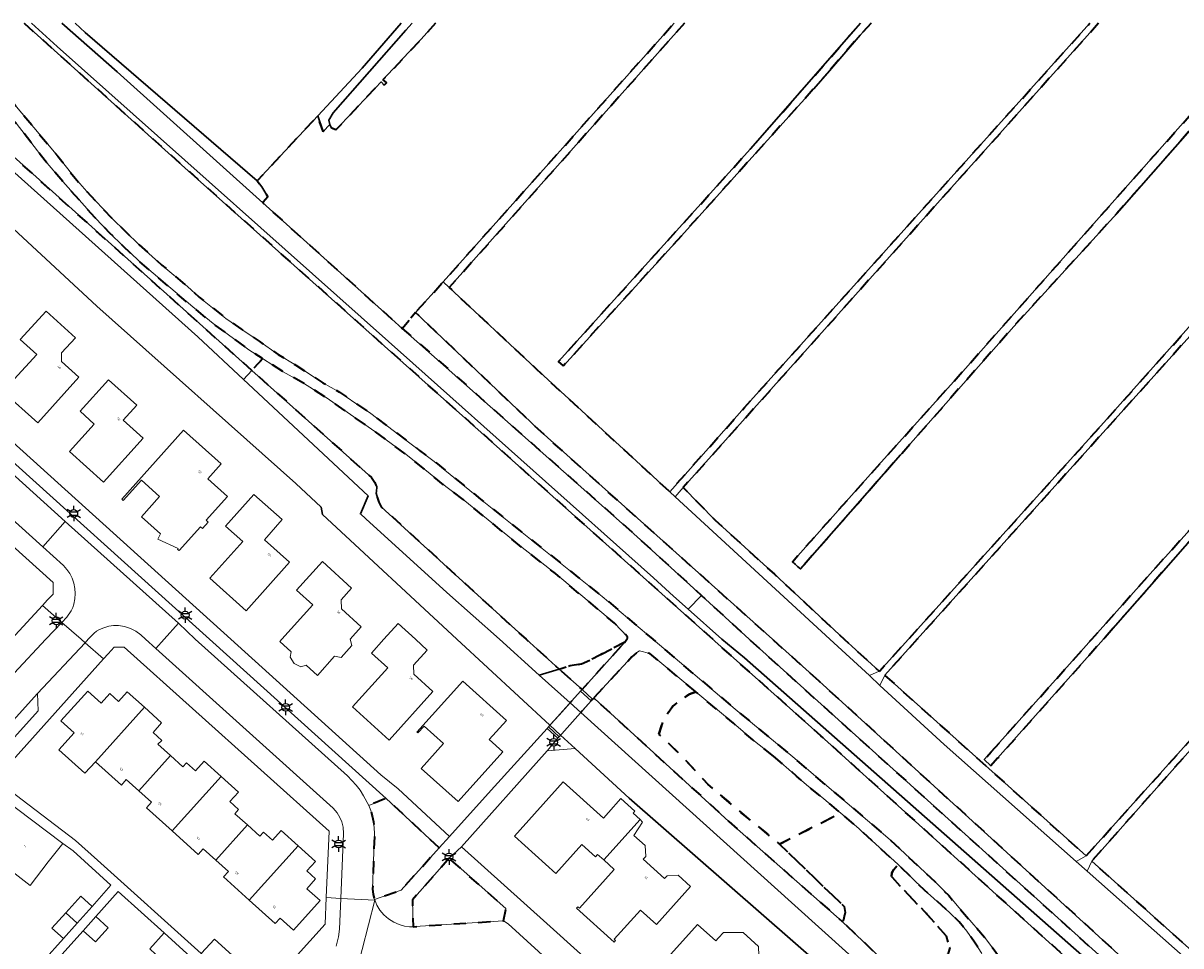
# Model space of a CAD drawing. Extents: x 105780 to 185197, y 477999 to 525027.
# Tile 241 of 256: x 108702 to 108890, y 479950 to 480100. Entities that reach past the tile are written whole.
import ezdxf
from ezdxf.enums import TextEntityAlignment as Align

# ---------------------------------------------------------------- set-up
doc = ezdxf.new("R2010")
doc.units = 0
doc.linetypes.add('XX-HIDDEN', pattern=[4, 2, -2])
for name, color, linetype, lineweight in [('B-GV-GR-GRAS_GAZON-G', 252, 'Continuous', 13), ('B-GV-GR-MATERIAALGRENS-G', 252, 'XX-HIDDEN', 35), ('B-RO-IE-MEUBILAIR_WEGMEUBILAIR-S', 252, 'Continuous', 25), ('B-WE-GW-WATERGANG_SLOOT_INSTEEK-G', 252, 'Continuous', 30), ('B-XX-KG-KADASTRAAL_BEBOUWING-G', 252, 'Continuous', 20), ('B1-WE-KW-KUNSTWERK_DEK-BRUG', 252, 'Continuous', 18), ('B1-WE-KW-KUNSTWERK_LANDHOOFD-GV', 252, 'Continuous', 18), ('B1-WE-OG-BEBOUWING-T18', 7, 'Continuous', 18), ('B1-WE-OG-TERREIN_ERF-GV', 252, 'Continuous', 18), ('B1-WE-VH-VERHARDING_ASFALT-GV', 252, 'Continuous', 18), ('B1-WE-VH-VERHARDING_BETONSTRAATSTEEN-GV', 252, 'Continuous', 18), ('B1-WE-VH-VERHARDING_OPEN-GV', 252, 'Continuous', 18), ('B1-WE-VH-VERHARDING_TEGEL-GV', 252, 'Continuous', 18)]:
    doc.layers.add(name, color=color, linetype=linetype, lineweight=lineweight)
doc.styles.add('NLCS-ISO', font='NLCS-ISO.ttf')
doc.styles.add('NLCS-ISO-M200-T18', font='NLCS-ISO.ttf', dxfattribs={"height": 0.36})

# ---------------------------------------------------------------- blocks, each defined once
blk = doc.blocks.new('B-SIE-WEG_LICHTMAST-SO')
at = {"ltscale": 0.1}
for p, q in [((-1.1, 0.63), (-2.19, 1.27)), ((0, 1.27), (0, 2.53)), ((1.1, 0.63), (2.19, 1.27)), ((-1.1, -0.63), (-2.19, -1.27)), ((0, -1.27), (0, -2.53)), ((1.1, -0.63), (2.19, -1.27))]:
    blk.add_line(p, q, dxfattribs=at)
at = {"flags": 128}
for points in [[(-1.16, 0.5), (1.16, 0.5)], [(-1.16, -0.5), (1.16, -0.5)]]:
    blk.add_lwpolyline(points, dxfattribs=at)
at = {"ltscale": 0.1}
blk.add_circle((0, 0), 1.27, dxfattribs=at)
at = {"style": 'NLCS-ISO'}
blk.add_attdef('TYPE', text='', height=1.8, dxfattribs=at).set_placement((0, 2.53), align=Align.BOTTOM_CENTER)

msp = doc.modelspace()

# ---------------------------------------------------------------- linework, layer by layer
at = {"layer": 'B-GV-GR-GRAS_GAZON-G', "flags": 128}
msp.add_lwpolyline([(108710.778, 480100.013), (108712.398, 480098.513), (108740.311, 480074.413), (108750.14, 480084.96), (108757.363, 480092.699), (108763.678, 480100.013)], dxfattribs=at)
at = {"layer": 'B-GV-GR-MATERIAALGRENS-G', "flags": 128}
for points in [[(108689.172, 480100.013), (108694.865, 480093.893), (108700.172, 480087.732), (108707.922, 480078.413), (108710.746, 480074.835), (108712.657, 480072.672), (108716.704, 480068.347), (108721.166, 480064.022), (108724.852, 480060.706), (108728.981, 480057.271), (108730.911, 480055.508), (108735.212, 480052.088), (108737.658, 480050.367), (108740.645, 480048.379), (108743.732, 480046.244), (108746.58, 480044.47), (108750.989, 480041.63), (108753.693, 480040.139), (108756.161, 480038.368), (108758.542, 480036.798), (108766.682, 480030.668), (108769.051, 480028.884), (108776.59, 480022.752), (108796.325, 480006.957), (108804.526, 480000), (108817.929, 479988.65), (108827.246, 479980.915), (108843.083, 479967.431), (108850.345, 479960.67), (108852.592, 479958.413), (108854.267, 479956.386), (108858.416, 479951.654), (108861.514, 479947.493), (108865.185, 479943.102), (108868.554, 479938.808), (108872.496, 479934.699), (108874.89, 479932.351), (108881.04, 479926.883), (108885.156, 479923.395), (108892.221, 479917.684), (108895.883, 479914.647), (108903.746, 479907.777), (108918.979, 479894.107), (108925.41, 479888.03), (108928.085, 479885.741), (108934.046, 479892.503), (108888.768, 479932.818), (108831.825, 479984.335), (108729.124, 480076.065), (108702.471, 480100.013)], [(108769.273, 480100.013), (108766.946, 480097.432), (108764.942, 480095.297), (108760.733, 480090.811), (108761.327, 480090.307), (108760.94, 480089.963), (108760.415, 480090.472), (108753.094, 480082.67), (108752.384, 480082.979), (108752.082, 480083.54), (108751.021, 480082.401), (108750.14, 480084.96), (108740.311, 480074.413), (108741.052, 480073.431), (108742.028, 480071.831), (108741.293, 480070.967), (108741.198, 480070.855), (108762.174, 480051.979), (108763.873, 480050.473), (108766.015, 480053.056), (108770.507, 480058.017), (108807.984, 480100.013)], [(108809.683, 480100.013), (108771.503, 480057.086), (108785.468, 480044.028), (108807.285, 480023.94), (108819.442, 480037.637), (108875.509, 480100.013)], [(108833.215, 480092.3), (108830.674, 480089.359), (108819.623, 480077.099), (108809.661, 480066.048), (108790.03, 480044.407), (108789.22, 480045.072), (108820.407, 480079.608), (108837.486, 480099.129), (108838.267, 480100.013)], [(108876.909, 480100.013), (108809.486, 480024.634), (108814.65, 480019.362), (108824.277, 480010.565), (108835.582, 480000), (108841.299, 479994.83), (108841.421, 479994.886), (108846.035, 480000), (108877.79, 480035.2), (108921.283, 480083.973)], [(108839.965, 480100.013), (108838.192, 480098.058), (108833.215, 480092.3)]]:
    msp.add_lwpolyline(points, dxfattribs=at)
for points in [[(108902.183, 480094.304), (108898.836, 480090.67), (108879.852, 480069.113), (108863.139, 480050.794), (108844.78, 480029.929), (108828.519, 480011.42), (108828.052, 480011.838), (108827.204, 480012.596), (108841.623, 480028.727), (108854.873, 480043.493), (108876.59, 480067.974), (108902.135, 480096.767), (108903.444, 480095.673)], [(108708.729, 480074.305), (108705.871, 480077.654), (108703.574, 480080.721), (108701.158, 480083.76), (108700.49, 480084.551), (108697.481, 480081.215), (108739.445, 480043.641), (108741.194, 480045.58), (108738.974, 480047.012), (108733.149, 480051.276), (108729.845, 480053.948), (108721.613, 480060.924), (108718.477, 480063.869), (108716.402, 480065.915), (108713.997, 480068.401)], [(108954.486, 480053.427), (108953.876, 480053.922), (108944.673, 480061.753), (108939.795, 480066.079), (108932.733, 480072.095), (108927.929, 480076.357), (108925.356, 480078.569), (108923.837, 480080.401), (108924.058, 480081.078), (108923.095, 480082.245), (108922.224, 480083.121), (108921.909, 480082.771), (108847.467, 480000), (108842.202, 479994.15), (108874.889, 479964.83), (108906.507, 480000)], [(108859.467, 479981.721), (108875.798, 480000), (108886.205, 480011.668), (108904.014, 480031.374), (108923.309, 480053.162), (108935.026, 480066.171), (108936.18, 480065.078), (108920.169, 480047.451), (108896.425, 480021.357), (108877.704, 480000), (108860.516, 479980.677), (108859.434, 479979.461), (108858.352, 479980.473)], [(108831.567, 479993.189), (108823.969, 480000), (108785.849, 480034.169), (108766.015, 480053.056), (108763.873, 480050.473), (108801.972, 480016.698), (108812.461, 480007.083), (108820.188, 480000), (108876.418, 479949.242), (108935.14, 479897.022), (108935.544, 479896.156), (108935.483, 479895.548), (108935.097, 479895.069), (108934.173, 479895.076), (108935.368, 479894.003), (108938.126, 479891.547), (108938.73, 479892.34), (108939.45, 479893.63), (108939.38, 479894.56), (108939.27, 479895.24), (108938.9, 479895.97), (108938.29, 479896.93), (108936.14, 479898.91), (108935, 479899.85), (108903.367, 479928.347), (108885.687, 479943.809)], [(108987.305, 480022.951), (108978.348, 480031.937), (108977.343, 480032.789), (108973.118, 480036.753), (108971.99, 480038.049), (108969.276, 480035.019), (108959.977, 480024.637), (108938.145, 480000), (108933.786, 479995.52), (108932.334, 479993.903), (108893.318, 479950.465), (108892.433, 479951.292), (108935.773, 480000), (108952.206, 480018.189), (108966.806, 480034.395), (108968.19, 480035.973), (108970.958, 480039.127), (108965.58, 480043.717), (108963.13, 480046.113), (108956.624, 480051.69), (108955.247, 480052.809), (108955.239, 480052.8), (108907.79, 480000), (108904.029, 479995.815), (108875.8, 479963.988), (108908.411, 479934.77), (108943.774, 479974.513), (108966.679, 480000)], [(108773.773, 480022.675), (108770.931, 480024.796), (108764.714, 480029.808), (108759.401, 480033.734), (108751.498, 480039.247), (108747.823, 480041.594), (108744.518, 480043.434), (108741.194, 480045.58), (108739.445, 480043.641), (108758.858, 480026.258), (108759.411, 480025.438), (108759.712, 480024.735), (108759.705, 480023.973), (108759.622, 480023.723), (108760.057, 480022.235), (108760.445, 480021.522), (108772.466, 480010.517), (108783.955, 480000), (108789.35, 479995.162), (108791.104, 479995.684), (108792.955, 479995.995), (108794.888, 479996.9), (108799.971, 479999.516), (108800.345, 480000), (108800.454, 480000.162), (108800.434, 480000.403), (108798.293, 480002.634), (108788.725, 480010.677), (108783.302, 480014.888)], [(108799.971, 479999.516), (108794.888, 479996.9), (108792.955, 479995.995), (108791.104, 479995.684), (108789.35, 479995.162), (108793.052, 479991.843)], [(108811.508, 479991.477), (108804.072, 479997.672), (108802.391, 479998.105), (108801.945, 479997.843), (108801.154, 479997.137), (108794.955, 479990.482), (108794.774, 479990.288), (108795.104, 479990.346), (108816.87, 479970.445), (108835.282, 479954.19), (108835.559, 479954.512), (108835.743, 479955.635), (108835.611, 479956.612), (108825.094, 479966.75), (108824.639, 479967.189), (108818.326, 479972.314), (108813.462, 479976.468), (108808.787, 479981.486), (108805.534, 479984.59), (108806.129, 479986.538), (108807.103, 479988.161), (108807.806, 479989.135), (108808.834, 479990.001), (108809.646, 479990.542), (108810.511, 479991.083)], [(108824.156, 479981.006), (108820.802, 479983.656), (108817.632, 479986.374), (108811.508, 479991.477), (108810.511, 479991.083), (108809.646, 479990.542), (108808.834, 479990.001), (108807.806, 479989.135), (108807.103, 479988.161), (108806.129, 479986.538), (108805.534, 479984.59), (108808.787, 479981.486), (108813.462, 479976.468), (108818.326, 479972.314), (108824.639, 479967.189), (108825.094, 479966.75), (108835.04, 479971.783), (108832.332, 479974.078), (108829.494, 479976.355), (108827.88, 479977.797)], [(108769.876, 479966.163), (108761.229, 479974.158), (108758.415, 479973.024), (108758.746, 479972.189), (108759.002, 479971.329), (108759.199, 479970.379), (108759.319, 479969.417), (108759.358, 479968.448), (108759.048, 479959.478), (108759.153, 479958.56), (108759.368, 479957.739), (108763.669, 479959.297)], [(108843.315, 479961.475), (108843.351, 479962.084), (108843.669, 479962.647), (108844.348, 479963.446), (108838.339, 479968.963), (108837.994, 479969.28), (108835.04, 479971.783), (108825.094, 479966.75), (108835.611, 479956.612), (108835.743, 479955.635), (108835.559, 479954.512), (108835.282, 479954.19), (108845.336, 479944.637), (108846.269, 479944.796), (108847.063, 479944.827), (108848.817, 479945.197), (108849.375, 479945.364), (108849.993, 479945.641), (108851.979, 479947.381), (108852.757, 479949.922), (108852.219, 479951.818), (108849.088, 479955.335), (108844.706, 479959.944)], [(108771.5, 479964.445), (108765.508, 479957.714), (108765.621, 479953.333), (108766.749, 479953.438), (108780.322, 479954.313), (108780.678, 479956.283)], [(108881.73, 479923.771), (108875.299, 479929.284), (108872.45, 479932.115), (108870.589, 479933.884), (108868.186, 479936.335), (108866.463, 479938.531), (108864.577, 479940.61), (108862.745, 479942.866), (108860.943, 479944.969), (108857.96, 479949.001), (108856.867, 479950.695), (108855.53, 479952.628), (108854.261, 479954.151), (108852.732, 479955.671), (108848.639, 479959.299), (108844.348, 479963.446), (108843.669, 479962.647), (108843.351, 479962.084), (108843.315, 479961.475), (108844.706, 479959.944), (108849.088, 479955.335), (108852.219, 479951.818), (108852.757, 479949.922), (108851.979, 479947.381), (108849.993, 479945.641), (108849.375, 479945.364), (108848.817, 479945.197), (108847.063, 479944.827), (108846.269, 479944.796), (108845.336, 479944.637), (108851.055, 479939.077), (108851.886, 479939.076), (108852.242, 479939.383), (108853.696, 479940.231), (108854.326, 479940.369), (108855.653, 479940.236), (108857.052, 479939.659), (108858.052, 479938.876), (108885.185, 479914.41), (108887.532, 479917.007), (108926.378, 479881.913), (108927.55, 479883.363), (108924.52, 479885.81), (108908.335, 479900.898), (108903.606, 479905.307), (108895.217, 479912.619), (108888.453, 479918.291), (108886.296, 479919.996)]]:
    msp.add_lwpolyline(points, close=True, dxfattribs=at)
at = {"layer": 'B-WE-GW-WATERGANG_SLOOT_INSTEEK-G', "flags": 128}
for points in [[(108663.953, 480100.013), (108684.185, 480081.93), (108714.267, 480054.071), (108746.58, 480025.285), (108750.675, 480021.452), (108750.922, 480020.281), (108772.698, 480000), (108787.842, 479986.042), (108789.331, 479987.7), (108791.107, 479989.677), (108786.096, 479994.194), (108779.655, 480000), (108771.077, 480007.569), (108757.929, 480019.566), (108757.071, 480020.349), (108758.307, 480023.29), (108738.101, 480042.151), (108730.653, 480049.103), (108696.269, 480079.87)], [(108702.471, 480100.013), (108729.124, 480076.065), (108831.825, 479984.335), (108888.768, 479932.818), (108934.046, 479892.503), (108935.368, 479894.003), (108934.173, 479895.076), (108934.135, 479895.076), (108933.008, 479895.806), (108898.402, 479927.398), (108819.415, 479996.99), (108815.725, 480000), (108810.29, 480004.886), (108807.911, 480007.025), (108804.628, 480009.976), (108765.59, 480044.795), (108707.841, 480096.232), (108703.689, 480100.013)], [(108703.689, 480100.013), (108707.841, 480096.232), (108765.59, 480044.795), (108804.628, 480009.976), (108807.911, 480007.025), (108810.29, 480004.886), (108812.461, 480007.083)], [(108812.461, 480007.083), (108801.972, 480016.698), (108763.873, 480050.473), (108762.174, 480051.979), (108741.198, 480070.855), (108717.575, 480092.114), (108708.592, 480100.013)], [(108708.592, 480100.013), (108717.575, 480092.114), (108741.198, 480070.855), (108741.293, 480070.967)], [(108741.293, 480070.967), (108742.028, 480071.831), (108741.052, 480073.431), (108740.311, 480074.413), (108712.398, 480098.513), (108710.778, 480100.013)], [(108763.678, 480100.013), (108757.363, 480092.699), (108750.14, 480084.96), (108751.021, 480082.401), (108752.082, 480083.54), (108751.934, 480084.252), (108752.652, 480085.468), (108764.464, 480098.869), (108765.491, 480100.013)], [(108765.491, 480100.013), (108764.464, 480098.869), (108752.652, 480085.468), (108751.934, 480084.252), (108752.082, 480083.54), (108752.384, 480082.979), (108753.094, 480082.67), (108760.415, 480090.472), (108760.94, 480089.963), (108761.327, 480090.307), (108760.733, 480090.811), (108764.942, 480095.297), (108766.946, 480097.432), (108769.273, 480100.013)], [(108838.267, 480100.013), (108837.486, 480099.129), (108820.407, 480079.608), (108789.22, 480045.072), (108790.03, 480044.407), (108809.661, 480066.048), (108819.623, 480077.099), (108830.674, 480089.359), (108833.215, 480092.3)], [(108833.215, 480092.3), (108838.192, 480098.058), (108839.965, 480100.013)], [(108845.336, 479944.637), (108835.282, 479954.19), (108816.87, 479970.445), (108795.104, 479990.346), (108794.774, 479990.288), (108794.548, 479990.034), (108793.116, 479988.431), (108792.836, 479988.118), (108827.612, 479956.77), (108850.03, 479936.541)], [(108897.014, 479900.053), (108883.322, 479912.349), (108855.582, 479937.261), (108854.678, 479937.535), (108854.097, 479937.354), (108853.373, 479936.976), (108852.393, 479936.458), (108851.457, 479935.996), (108850.961, 479935.956), (108850.03, 479936.541), (108827.612, 479956.77), (108792.836, 479988.118), (108791.107, 479989.677), (108789.331, 479987.7), (108787.842, 479986.042), (108789.566, 479984.453), (108791.947, 479982.259), (108800.686, 479974.205), (108907.397, 479880.955)]]:
    msp.add_lwpolyline(points, dxfattribs=at)
for points in [[(108902.183, 480094.304), (108903.444, 480095.673), (108902.135, 480096.767), (108876.59, 480067.974), (108854.873, 480043.493), (108841.623, 480028.727), (108827.204, 480012.596), (108828.052, 480011.838), (108828.519, 480011.42), (108844.78, 480029.929), (108863.139, 480050.794), (108879.852, 480069.113), (108898.836, 480090.67)], [(108697.481, 480081.215), (108697.07, 480080.759), (108696.269, 480079.87), (108730.653, 480049.103), (108738.101, 480042.151), (108739.445, 480043.641)], [(108859.467, 479981.721), (108858.352, 479980.473), (108859.434, 479979.461), (108860.516, 479980.677), (108877.704, 480000), (108896.425, 480021.357), (108920.169, 480047.451), (108936.18, 480065.078), (108935.026, 480066.171), (108923.309, 480053.162), (108904.014, 480031.374), (108886.205, 480011.668), (108875.798, 480000)], [(108739.445, 480043.641), (108738.101, 480042.151), (108758.307, 480023.29), (108757.071, 480020.349), (108757.929, 480019.566), (108771.077, 480007.569), (108779.655, 480000), (108786.096, 479994.194), (108789.35, 479995.162), (108783.955, 480000), (108772.466, 480010.517), (108760.445, 480021.522), (108760.057, 480022.235), (108759.622, 480023.723), (108759.705, 480023.973), (108759.712, 480024.735), (108759.411, 480025.438), (108758.858, 480026.258)], [(108812.461, 480007.083), (108810.29, 480004.886), (108815.725, 480000), (108819.415, 479996.99), (108898.402, 479927.398), (108933.008, 479895.806), (108934.135, 479895.076), (108934.173, 479895.076), (108935.097, 479895.069), (108935.483, 479895.548), (108935.544, 479896.156), (108935.14, 479897.022), (108876.418, 479949.242), (108820.188, 480000)], [(108789.35, 479995.162), (108786.096, 479994.194), (108791.107, 479989.677), (108791.405, 479990.009), (108792.825, 479991.59), (108793.052, 479991.843)]]:
    msp.add_lwpolyline(points, close=True, dxfattribs=at)
at = {"layer": 'B-XX-KG-KADASTRAAL_BEBOUWING-G', "flags": 128}
for points in [[(108708.564, 480045.074), (108708.548, 480046.484), (108710.8, 480048.951), (108706.058, 480053.279), (108701.851, 480048.671), (108704.51, 480046.244), (108699.004, 480040.213), (108704.67, 480035.138), (108711.352, 480042.566)], [(108720.755, 480037.98), (108716.18, 480042.12), (108711.562, 480037.017), (108713.867, 480034.922), (108709.862, 480030.477), (108715.344, 480025.524), (108721.792, 480032.628), (108718.563, 480035.559)], [(108727.632, 480014.393), (108731.086, 480018.272), (108731.413, 480017.978), (108732.361, 480019.036), (108732.033, 480019.329), (108735.503, 480023.202), (108732.3, 480026.072), (108734.435, 480028.455), (108728.328, 480033.927), (108718.319, 480022.754), (108718.553, 480022.531), (108721.5, 480025.826), (108724.46, 480023.165), (108721.517, 480019.893), (108724.604, 480017.116), (108724.192, 480016.27), (108727.459, 480014.737), (108727.372, 480014.596)], [(108745.542, 480012.526), (108741.471, 480016.148), (108744.375, 480019.419), (108739.758, 480023.518), (108735.159, 480018.377), (108737.955, 480015.88), (108732.634, 480009.915), (108738.517, 480004.644)], [(108755.398, 480000.026), (108757.209, 480002.03), (108753.988, 480004.94), (108753.919, 480006.409), (108755.643, 480008.315), (108750.89, 480012.616), (108746.697, 480007.982), (108749.366, 480005.566), (108744.329, 480000), (108743.998, 479999.634), (108745.837, 479997.97), (108745.642, 479997.093), (108746.32, 479996.078), (108747.399, 479995.512), (108748.239, 479995.78), (108750.075, 479994.135), (108752.886, 479997.246), (108753.957, 479997.047), (108755.7, 479998.976)], [(108760.88, 480000), (108758.86, 479997.767), (108761.53, 479995.352), (108755.794, 479989.011), (108761.725, 479983.645), (108768.846, 479991.535), (108765.766, 479994.315), (108765.692, 479995.779), (108767.927, 479998.249), (108765.991, 480000), (108763.181, 480002.543)], [(108780.765, 479986.818), (108773.695, 479993.193), (108766.252, 479984.941), (108766.4, 479984.809), (108767.402, 479985.905), (108770.579, 479983.066), (108766.955, 479979.035), (108772.937, 479973.657), (108780.214, 479981.727), (108777.986, 479983.736)], [(108721.989, 479988.954), (108719.224, 479991.45), (108717.817, 479989.891), (108716.377, 479991.191), (108714.97, 479989.632), (108712.795, 479991.595), (108708.44, 479986.77), (108710.608, 479984.814), (108708.129, 479982.067), (108712.351, 479978.259), (108714.039, 479980.13)], [(108721.989, 479988.954), (108714.039, 479980.13), (108718.256, 479976.331), (108719.059, 479977.223), (108721.087, 479975.401), (108726.231, 479981.11), (108724.18, 479982.958), (108724.808, 479983.583), (108723.425, 479984.889), (108724.777, 479986.438)], [(108734.477, 479977.71), (108731.709, 479980.2), (108730.29, 479978.664), (108728.849, 479979.963), (108728.246, 479979.295), (108726.231, 479981.11), (108721.087, 479975.401), (108723.135, 479973.56), (108722.337, 479972.664), (108726.528, 479968.888)], [(108734.477, 479977.71), (108726.528, 479968.888), (108730.749, 479965.085), (108731.552, 479965.977), (108733.576, 479964.158), (108738.714, 479969.86), (108736.683, 479971.69), (108737.293, 479972.352), (108735.884, 479973.649), (108737.268, 479975.2)], [(108802.461, 479970.722), (108801.327, 479971.776), (108801.624, 479972.105), (108799.371, 479974.138), (108797.337, 479971.883), (108796.527, 479970.985), (108790.004, 479976.862), (108782.065, 479968.051), (108788.774, 479962.007), (108792.996, 479966.7), (108795.233, 479964.688), (108795.581, 479965.074), (108796.577, 479964.178)], [(108698.792, 479974.391), (108696.507, 479971.577), (108697.335, 479970.86), (108694.384, 479967.014), (108701.488, 479961.537), (108703.456, 479960.035), (108706.399, 479963.891), (108708.752, 479966.832)], [(108746.963, 479966.464), (108744.199, 479968.956), (108742.793, 479967.396), (108741.352, 479968.695), (108740.749, 479968.027), (108738.714, 479969.86), (108733.576, 479964.158), (108735.628, 479962.314), (108734.826, 479961.422), (108739.022, 479957.65)], [(108801.473, 479968.156), (108802.884, 479970.329), (108802.461, 479970.722), (108796.577, 479964.178), (108798.272, 479962.654), (108792.62, 479956.371), (108792.382, 479956.585), (108792.168, 479956.348), (108798.289, 479950.843), (108798.503, 479951.08), (108798.265, 479951.294), (108802.532, 479956.037), (108805.135, 479953.697), (108810.68, 479959.861), (108808.63, 479961.708), (108806.864, 479961.617), (108806.449, 479961.156), (108802.965, 479964.295), (108803.38, 479964.756), (108803.288, 479966.521)], [(108746.963, 479966.464), (108739.022, 479957.65), (108743.239, 479953.858), (108744.029, 479954.74), (108746.225, 479952.783), (108750.542, 479957.597), (108748.367, 479959.503), (108749.794, 479961.09), (108748.39, 479962.4), (108749.771, 479963.932)], [(108713.519, 479956.621), (108711.67, 479958.301), (108709.233, 479955.594), (108711.086, 479953.918)], [(108711.086, 479953.918), (108709.233, 479955.594), (108706.981, 479953.093), (108708.84, 479951.422)], [(108714.111, 479954.985), (108712.062, 479952.7), (108714.072, 479950.897), (108716.121, 479953.183)], [(108821.017, 479946.328), (108821.792, 479947.19), (108821.706, 479950.145), (108819.193, 479952.404), (108816.001, 479952.396), (108815.226, 479951.534), (108814.773, 479951.03), (108811.805, 479953.713), (108806.994, 479948.369), (108809.961, 479945.688), (108807.297, 479942.729), (108813.094, 479937.517)], [(108725.23, 479952.326), (108722.872, 479949.726), (108724.724, 479948.047), (108721.4, 479944.381), (108728.036, 479938.236), (108730.81, 479941.308), (108731.708, 479940.497), (108734.736, 479943.851), (108734.498, 479944.065), (108734.424, 479943.983)], [(108731.21, 479948.976), (108735.872, 479944.71), (108738.043, 479947.107), (108733.365, 479951.327)]]:
    msp.add_lwpolyline(points, close=True, dxfattribs=at)
at = {"layer": 'B1-WE-KW-KUNSTWERK_DEK-BRUG', "flags": 128}
msp.add_lwpolyline([(108787.39, 479985.538), (108789.099, 479983.93), (108789.326, 479984.184), (108794.548, 479990.034), (108794.774, 479990.288), (108793.052, 479991.843), (108792.825, 479991.59), (108787.617, 479985.791)], close=True, dxfattribs=at)
at = {"layer": 'B1-WE-KW-KUNSTWERK_LANDHOOFD-GV', "flags": 128}
for points in [[(108793.052, 479991.843), (108792.825, 479991.59), (108794.548, 479990.034), (108794.774, 479990.288)], [(108787.617, 479985.791), (108787.39, 479985.538), (108789.099, 479983.93), (108789.326, 479984.184)]]:
    msp.add_lwpolyline(points, close=True, dxfattribs=at)
at = {"layer": 'B1-WE-OG-TERREIN_ERF-GV', "flags": 128}
for points in [[(108625.297, 480100.013), (108736.041, 480000), (108760.377, 479978.022), (108763.192, 479975.7), (108771.545, 479968.01), (108778.317, 479975.501), (108787.39, 479985.538), (108787.617, 479985.791), (108787.842, 479986.042), (108772.698, 480000), (108750.922, 480020.281), (108750.675, 480021.452), (108746.58, 480025.285), (108714.267, 480054.071), (108684.185, 480081.93), (108663.953, 480100.013)], [(108907.397, 479880.955), (108800.686, 479974.205), (108791.947, 479982.259), (108787.401, 479981.903), (108773.459, 479966.304), (108787.357, 479953.855), (108825.028, 479919.905)], [(108702.24, 479944.094), (108708.84, 479951.422), (108706.981, 479953.093), (108709.233, 479955.594), (108711.67, 479958.301), (108713.519, 479956.621), (108716.57, 479960.099), (108710.444, 479965.662), (108708.752, 479966.832), (108706.399, 479963.891), (108703.456, 479960.035), (108701.488, 479961.537)], [(108722.872, 479949.726), (108725.23, 479952.326), (108717.757, 479959.05), (108714.111, 479954.985), (108716.121, 479953.183), (108714.072, 479950.897), (108712.062, 479952.7), (108708.61, 479948.851)]]:
    msp.add_lwpolyline(points, dxfattribs=at)
for points in [[(108708.564, 480045.074), (108711.352, 480042.566), (108704.67, 480035.138), (108699.004, 480040.213), (108704.51, 480046.244), (108701.851, 480048.671), (108706.058, 480053.279), (108710.8, 480048.951), (108708.548, 480046.484)], [(108668.823, 480043.781), (108666.982, 480043.705), (108665.085, 480041.615), (108647.612, 480022.358), (108662.502, 480010.956), (108669.829, 480004.971), (108674.689, 480000), (108676.357, 479998.294), (108687.741, 479986.115), (108700.423, 480000), (108705.428, 480005.479), (108706.26, 480006.39), (108707.2, 480007.327), (108707.18, 480009.232)], [(108716.18, 480042.12), (108720.755, 480037.98), (108718.563, 480035.559), (108721.792, 480032.628), (108715.344, 480025.524), (108709.862, 480030.477), (108713.867, 480034.922), (108711.562, 480037.017)], [(108727.632, 480014.393), (108727.372, 480014.596), (108727.459, 480014.737), (108724.192, 480016.27), (108724.604, 480017.116), (108721.517, 480019.893), (108724.46, 480023.165), (108721.5, 480025.826), (108718.553, 480022.531), (108718.319, 480022.754), (108728.328, 480033.927), (108734.435, 480028.455), (108732.3, 480026.072), (108735.503, 480023.202), (108732.033, 480019.329), (108732.361, 480019.036), (108731.413, 480017.978), (108731.086, 480018.272)], [(108745.542, 480012.526), (108738.517, 480004.644), (108732.634, 480009.915), (108737.955, 480015.88), (108735.159, 480018.377), (108739.758, 480023.518), (108744.375, 480019.419), (108741.471, 480016.148)], [(108755.398, 480000.026), (108755.7, 479998.976), (108753.957, 479997.047), (108752.886, 479997.246), (108750.075, 479994.135), (108748.239, 479995.78), (108747.399, 479995.512), (108746.32, 479996.078), (108745.642, 479997.093), (108745.837, 479997.97), (108743.998, 479999.634), (108744.329, 480000), (108749.366, 480005.566), (108746.697, 480007.982), (108750.89, 480012.616), (108755.643, 480008.315), (108753.919, 480006.409), (108753.988, 480004.94), (108757.209, 480002.03)], [(108760.88, 480000), (108763.181, 480002.543), (108765.991, 480000), (108767.927, 479998.249), (108765.692, 479995.779), (108765.766, 479994.315), (108768.846, 479991.535), (108761.725, 479983.645), (108755.794, 479989.011), (108761.53, 479995.352), (108758.86, 479997.767)], [(108752.005, 479968.834), (108718.713, 479998.736), (108717.074, 479998.713), (108716.116, 479997.657), (108715.363, 479996.819), (108697.788, 479977.259), (108710.795, 479967.348), (108714.361, 479964.134), (108731.21, 479948.976), (108733.365, 479951.327), (108738.043, 479947.107), (108735.872, 479944.71), (108739.873, 479941.02), (108751.33, 479953.773), (108751.522, 479958.067)], [(108780.765, 479986.818), (108777.986, 479983.736), (108780.214, 479981.727), (108772.937, 479973.657), (108766.955, 479979.035), (108770.579, 479983.066), (108767.402, 479985.905), (108766.4, 479984.809), (108766.252, 479984.941), (108773.695, 479993.193)], [(108734.826, 479961.422), (108735.628, 479962.314), (108733.576, 479964.158), (108731.552, 479965.977), (108730.749, 479965.085), (108726.528, 479968.888), (108722.337, 479972.664), (108723.135, 479973.56), (108721.087, 479975.401), (108719.059, 479977.223), (108718.256, 479976.331), (108714.039, 479980.13), (108712.351, 479978.259), (108708.129, 479982.067), (108710.608, 479984.814), (108708.44, 479986.77), (108712.795, 479991.595), (108714.97, 479989.632), (108716.377, 479991.191), (108717.817, 479989.891), (108719.224, 479991.45), (108721.989, 479988.954), (108724.777, 479986.438), (108723.425, 479984.889), (108724.808, 479983.583), (108724.18, 479982.958), (108726.231, 479981.11), (108728.246, 479979.295), (108728.849, 479979.963), (108730.29, 479978.664), (108731.709, 479980.2), (108734.477, 479977.71), (108737.268, 479975.2), (108735.884, 479973.649), (108737.293, 479972.352), (108736.683, 479971.69), (108738.714, 479969.86), (108740.749, 479968.027), (108741.352, 479968.695), (108742.793, 479967.396), (108744.199, 479968.956), (108746.963, 479966.464), (108749.771, 479963.932), (108748.39, 479962.4), (108749.794, 479961.09), (108748.367, 479959.503), (108750.542, 479957.597), (108746.225, 479952.783), (108744.029, 479954.74), (108743.239, 479953.858), (108739.022, 479957.65)], [(108789.566, 479984.453), (108789.326, 479984.184), (108789.099, 479983.93), (108787.401, 479981.903), (108791.947, 479982.259)], [(108805.135, 479953.697), (108802.532, 479956.037), (108798.265, 479951.294), (108798.503, 479951.08), (108798.289, 479950.843), (108792.168, 479956.348), (108792.382, 479956.585), (108792.62, 479956.371), (108798.272, 479962.654), (108796.577, 479964.178), (108795.581, 479965.074), (108795.233, 479964.688), (108792.996, 479966.7), (108788.774, 479962.007), (108782.065, 479968.051), (108790.004, 479976.862), (108796.527, 479970.985), (108797.337, 479971.883), (108799.371, 479974.138), (108801.624, 479972.105), (108801.327, 479971.776), (108802.461, 479970.722), (108802.884, 479970.329), (108801.473, 479968.156), (108803.288, 479966.521), (108803.38, 479964.756), (108802.965, 479964.295), (108806.449, 479961.156), (108806.864, 479961.617), (108808.63, 479961.708), (108810.68, 479959.861)], [(108813.094, 479937.517), (108807.297, 479942.729), (108809.961, 479945.688), (108806.994, 479948.369), (108811.805, 479953.713), (108814.773, 479951.03), (108815.226, 479951.534), (108816.001, 479952.396), (108819.193, 479952.404), (108821.706, 479950.145), (108821.792, 479947.19), (108821.017, 479946.328)]]:
    msp.add_lwpolyline(points, close=True, dxfattribs=at)
at = {"layer": 'B1-WE-VH-VERHARDING_ASFALT-GV', "flags": 128}
for points in [[(108861.514, 479947.493), (108858.416, 479951.654), (108854.267, 479956.386), (108852.592, 479958.413), (108850.345, 479960.67), (108843.083, 479967.431), (108827.246, 479980.915), (108817.929, 479988.65), (108804.526, 480000), (108796.325, 480006.957), (108776.59, 480022.752), (108769.051, 480028.884), (108766.682, 480030.668), (108758.542, 480036.798), (108756.161, 480038.368), (108753.693, 480040.139), (108750.989, 480041.63), (108746.58, 480044.47), (108743.732, 480046.244), (108740.645, 480048.379), (108737.658, 480050.367), (108735.212, 480052.088), (108730.911, 480055.508), (108728.981, 480057.271), (108724.852, 480060.706), (108721.166, 480064.022), (108716.704, 480068.347), (108712.657, 480072.672), (108710.746, 480074.835), (108707.922, 480078.413), (108700.172, 480087.732)], [(108701.158, 480083.76), (108703.574, 480080.721), (108705.871, 480077.654), (108708.729, 480074.305), (108713.997, 480068.401), (108716.402, 480065.915), (108718.477, 480063.869), (108721.613, 480060.924), (108729.845, 480053.948), (108733.149, 480051.276), (108738.974, 480047.012), (108741.194, 480045.58), (108744.518, 480043.434), (108747.823, 480041.594), (108751.498, 480039.247), (108759.401, 480033.734), (108764.714, 480029.808), (108770.931, 480024.796), (108773.773, 480022.675), (108783.302, 480014.888), (108788.725, 480010.677), (108798.293, 480002.634), (108800.434, 480000.403), (108800.454, 480000.162), (108800.345, 480000), (108799.971, 479999.516), (108793.052, 479991.843), (108794.774, 479990.288), (108794.955, 479990.482), (108801.154, 479997.137), (108801.945, 479997.843), (108802.391, 479998.105), (108804.072, 479997.672), (108811.508, 479991.477), (108817.632, 479986.374), (108820.802, 479983.656), (108824.156, 479981.006), (108827.88, 479977.797), (108829.494, 479976.355), (108832.332, 479974.078), (108835.04, 479971.783), (108837.994, 479969.28), (108838.339, 479968.963), (108844.348, 479963.446), (108848.639, 479959.299), (108852.732, 479955.671), (108854.261, 479954.151), (108855.53, 479952.628), (108856.867, 479950.695), (108857.96, 479949.001)]]:
    msp.add_lwpolyline(points, dxfattribs=at)
msp.add_lwpolyline([(108787.39, 479985.538), (108789.099, 479983.93), (108789.326, 479984.184), (108794.548, 479990.034), (108794.774, 479990.288), (108793.052, 479991.843), (108792.825, 479991.59), (108787.617, 479985.791)], close=True, dxfattribs=at)
at = {"layer": 'B1-WE-VH-VERHARDING_BETONSTRAATSTEEN-GV', "flags": 128}
for points in [[(108619.587, 480100.013), (108658.766, 480064.626), (108679.083, 480046.276), (108709.146, 480019.123), (108727.514, 480002.62), (108730.235, 480000), (108754.944, 479977.824), (108755.69, 479977.096), (108756.377, 479976.312), (108757.007, 479975.481), (108757.579, 479974.61), (108758.415, 479973.024), (108761.229, 479974.158), (108732.561, 480000)], [(108732.561, 480000), (108621.609, 480100.013)], [(108756.317, 479945.613), (108759.387, 479957.666), (108753.866, 479957.947), (108753.652, 479952.95), (108753.503, 479951.723), (108753.104, 479950.193)], [(108790.907, 479944.836), (108781.039, 479953.801), (108780.322, 479954.313), (108766.749, 479953.438), (108765.621, 479953.333), (108765.048, 479953.334), (108764.201, 479953.451), (108763.381, 479953.69), (108762.477, 479954.1), (108761.638, 479954.63), (108760.883, 479955.276), (108760.237, 479956.03), (108759.75, 479956.816), (108759.391, 479957.683), (108759.387, 479957.666), (108756.317, 479945.613)]]:
    msp.add_lwpolyline(points, dxfattribs=at)
for points in [[(108679.083, 480046.276), (108675.323, 480042.242), (108705.49, 480015.025), (108709.146, 480019.123)], [(108709.146, 480019.123), (108705.49, 480015.025), (108708.862, 480011.983), (108709.417, 480011.352), (108709.885, 480010.654), (108710.26, 480009.902), (108710.532, 480009.107), (108710.7, 480008.268), (108710.756, 480007.415), (108710.702, 480006.562), (108710.542, 480005.722), (108710.352, 480005.146), (108710.084, 480004.602), (108709.381, 480003.616), (108708.566, 480002.745), (108711.718, 480000), (108712.355, 479999.445), (108712.876, 480000), (108713.125, 480000.265), (108713.834, 480001), (108714.239, 480001.312), (108714.683, 480001.566), (108715.428, 480001.881), (108716.203, 480002.115), (108717.004, 480002.241), (108717.814, 480002.231), (108718.793, 480002.064), (108719.737, 480001.757), (108720.621, 480001.302), (108721.411, 480000.699), (108722.188, 480000), (108723.864, 479998.492), (108725.197, 480000), (108727.514, 480002.62)], [(108692.838, 479978.046), (108694.733, 479980.244), (108704.615, 479991.212), (108712.355, 479999.445), (108711.718, 480000), (108708.566, 480002.745), (108705.998, 480000), (108700.859, 479994.506), (108690.977, 479983.545), (108689.01, 479981.431), (108654.168, 479948.522), (108649.125, 479943.741), (108646.618, 479943.751), (108642.222, 479938.819), (108655.273, 479927.168), (108659.795, 479932.235), (108659.482, 479934.442), (108663.701, 479939.908), (108663.8, 479940.037)], [(108730.235, 480000), (108727.514, 480002.62), (108725.197, 480000), (108723.864, 479998.492), (108752.655, 479972.573), (108753.283, 479971.829), (108753.746, 479971.082), (108754.053, 479970.361), (108754.253, 479969.49), (108754.316, 479968.491), (108753.866, 479957.947), (108759.387, 479957.666), (108759.391, 479957.683), (108759.368, 479957.739), (108759.153, 479958.56), (108759.048, 479959.478), (108759.358, 479968.448), (108759.319, 479969.417), (108759.199, 479970.379), (108759.002, 479971.329), (108758.746, 479972.189), (108758.415, 479973.024), (108757.579, 479974.61), (108757.007, 479975.481), (108756.377, 479976.312), (108755.69, 479977.096), (108754.944, 479977.824)], [(108704.615, 479991.212), (108694.733, 479980.244), (108697.505, 479980.376), (108704.768, 479988.397)]]:
    msp.add_lwpolyline(points, close=True, dxfattribs=at)
at = {"layer": 'B1-WE-VH-VERHARDING_OPEN-GV', "flags": 128}
for points in [[(108807.984, 480100.013), (108770.507, 480058.017), (108771.503, 480057.086), (108809.683, 480100.013)], [(108875.509, 480100.013), (108819.442, 480037.637), (108807.285, 480023.94), (108808.152, 480023.142), (108809.486, 480024.634), (108876.909, 480100.013)], [(108907.209, 479933.921), (108875.055, 479962.377), (108873.299, 479963.931), (108851.85, 479982.913), (108841.417, 479992.518), (108839.703, 479994.096), (108833.29, 480000), (108808.152, 480023.142), (108807.285, 480023.94), (108785.468, 480044.028), (108771.503, 480057.086), (108770.507, 480058.017), (108766.015, 480053.056), (108785.849, 480034.169), (108823.969, 480000), (108831.567, 479993.189), (108885.687, 479943.809), (108903.367, 479928.347)]]:
    msp.add_lwpolyline(points, dxfattribs=at)
for points in [[(108842.202, 479994.15), (108847.467, 480000), (108921.909, 480082.771), (108922.224, 480083.121), (108921.868, 480083.478), (108921.283, 480083.973), (108877.79, 480035.2), (108846.035, 480000), (108841.421, 479994.886), (108841.299, 479994.83), (108839.703, 479994.096), (108841.417, 479992.518)], [(108875.8, 479963.988), (108904.029, 479995.815), (108907.79, 480000), (108955.239, 480052.8), (108955.247, 480052.809), (108954.486, 480053.427), (108906.507, 480000), (108874.889, 479964.83), (108873.299, 479963.931), (108875.055, 479962.377)], [(108835.582, 480000), (108824.277, 480010.565), (108814.65, 480019.362), (108809.486, 480024.634), (108808.152, 480023.142), (108833.29, 480000), (108839.703, 479994.096), (108841.299, 479994.83)], [(108842.202, 479994.15), (108841.417, 479992.518), (108851.85, 479982.913), (108873.299, 479963.931), (108874.889, 479964.83)], [(108875.8, 479963.988), (108875.055, 479962.377), (108907.209, 479933.921), (108908.411, 479934.77)]]:
    msp.add_lwpolyline(points, close=True, dxfattribs=at)
at = {"layer": 'B1-WE-VH-VERHARDING_TEGEL-GV', "flags": 128}
for points in [[(108621.609, 480100.013), (108732.561, 480000), (108761.229, 479974.158), (108769.876, 479966.163), (108771.545, 479968.01), (108763.192, 479975.7), (108760.377, 479978.022), (108736.041, 480000), (108625.297, 480100.013)], [(108668.823, 480043.781), (108707.18, 480009.232), (108707.2, 480007.327), (108706.26, 480006.39), (108705.428, 480005.479), (108708.566, 480002.745), (108709.381, 480003.616), (108710.084, 480004.602), (108710.352, 480005.146), (108710.542, 480005.722), (108710.702, 480006.562), (108710.756, 480007.415), (108710.7, 480008.268), (108710.532, 480009.107), (108710.26, 480009.902), (108709.885, 480010.654), (108709.417, 480011.352), (108708.862, 480011.983), (108705.49, 480015.025), (108675.323, 480042.242)], [(108700.859, 479994.506), (108705.998, 480000), (108708.566, 480002.745), (108705.428, 480005.479), (108700.423, 480000)], [(108697.788, 479977.259), (108715.363, 479996.819), (108712.355, 479999.445), (108704.615, 479991.212), (108704.768, 479988.397), (108697.505, 479980.376)], [(108697.86, 479936.866), (108704.804, 479944.608), (108706.507, 479946.506), (108706.607, 479946.618), (108708.61, 479948.851), (108712.062, 479952.7), (108714.111, 479954.985), (108717.757, 479959.05), (108725.23, 479952.326), (108734.424, 479943.983), (108734.498, 479944.065), (108734.736, 479943.851), (108738.912, 479939.95), (108739.873, 479941.02), (108735.872, 479944.71), (108731.21, 479948.976), (108714.361, 479964.134), (108710.795, 479967.348), (108697.788, 479977.259)], [(108698.792, 479974.391), (108708.752, 479966.832), (108710.444, 479965.662), (108716.57, 479960.099), (108713.519, 479956.621), (108711.086, 479953.918), (108708.84, 479951.422), (108702.24, 479944.094)], [(108825.028, 479919.905), (108787.357, 479953.855), (108773.459, 479966.304), (108771.5, 479964.445), (108780.678, 479956.283), (108780.322, 479954.313), (108781.039, 479953.801), (108790.907, 479944.836)], [(108753.104, 479950.193), (108753.503, 479951.723), (108753.652, 479952.95), (108753.866, 479957.947), (108751.522, 479958.067), (108751.33, 479953.773), (108739.873, 479941.02)]]:
    msp.add_lwpolyline(points, dxfattribs=at)
for points in [[(108723.864, 479998.492), (108722.188, 480000), (108721.411, 480000.699), (108720.621, 480001.302), (108719.737, 480001.757), (108718.793, 480002.064), (108717.814, 480002.231), (108717.004, 480002.241), (108716.203, 480002.115), (108715.428, 480001.881), (108714.683, 480001.566), (108714.239, 480001.312), (108713.834, 480001), (108713.125, 480000.265), (108712.876, 480000), (108712.355, 479999.445), (108715.363, 479996.819), (108716.116, 479997.657), (108717.074, 479998.713), (108718.713, 479998.736), (108752.005, 479968.834), (108751.522, 479958.067), (108753.866, 479957.947), (108754.316, 479968.491), (108754.253, 479969.49), (108754.053, 479970.361), (108753.746, 479971.082), (108753.283, 479971.829), (108752.655, 479972.573)], [(108792.825, 479991.59), (108791.405, 479990.009), (108791.107, 479989.677), (108792.836, 479988.118), (108793.116, 479988.431), (108794.548, 479990.034)], [(108765.508, 479957.714), (108771.5, 479964.445), (108773.459, 479966.304), (108787.401, 479981.903), (108789.099, 479983.93), (108787.39, 479985.538), (108778.317, 479975.501), (108771.545, 479968.01), (108769.876, 479966.163), (108763.669, 479959.297), (108759.368, 479957.739), (108759.391, 479957.683), (108759.75, 479956.816), (108760.237, 479956.03), (108760.883, 479955.276), (108761.638, 479954.63), (108762.477, 479954.1), (108763.381, 479953.69), (108764.201, 479953.451), (108765.048, 479953.334), (108765.621, 479953.333)], [(108787.842, 479986.042), (108787.617, 479985.791), (108789.326, 479984.184), (108789.566, 479984.453)]]:
    msp.add_lwpolyline(points, close=True, dxfattribs=at)

# ---------------------------------------------------------------- block references
at = {"layer": 'B-RO-IE-MEUBILAIR_WEGMEUBILAIR-S', "xscale": 0.5, "yscale": 0.5, "zscale": 0.5}
for p in [(108710.526, 480020.423), (108707.679, 480003.006), (108728.616, 480003.92), (108744.924, 479988.957), (108788.449, 479983.275), (108753.535, 479966.778), (108771.454, 479964.653)]:
    msp.add_blockref('B-SIE-WEG_LICHTMAST-SO', p, dxfattribs=at)

# ---------------------------------------------------------------- texts
at = {"layer": 'B1-WE-OG-BEBOUWING-T18', "style": 'NLCS-ISO-M200-T18'}
for s, rotation, p in [('48', 318.1, (108708.164, 480044.15)), ('50', 318.1, (108717.819, 480035.759)), ('52', 318.1, (108730.983, 480027.177)), ('54', 322.8, (108742.317, 480013.72)), ('56', 318.1, (108753.544, 480004.387)), ('58', 318.1, (108765.308, 479993.65)), ('60', 318.1, (108776.77, 479987.712)), ('51', 318, (108711.866, 479984.644)), ('53', 318, (108718.248, 479978.895)), ('55', 318, (108724.495, 479973.276)), ('43', 318.1, (108793.958, 479970.743)), ('57', 318, (108730.736, 479967.653)), ('2', 52.2, (108702.596, 479966.384)), ('59', 318, (108736.984, 479962.036)), ('41', 318.1, (108803.441, 479961.31)), ('61', 318, (108743.093, 479956.544))]:
    msp.add_text(s, height=0.36, rotation=rotation, dxfattribs=at).set_placement(p, align=Align.MIDDLE)

doc.saveas('drawing.dxf')
